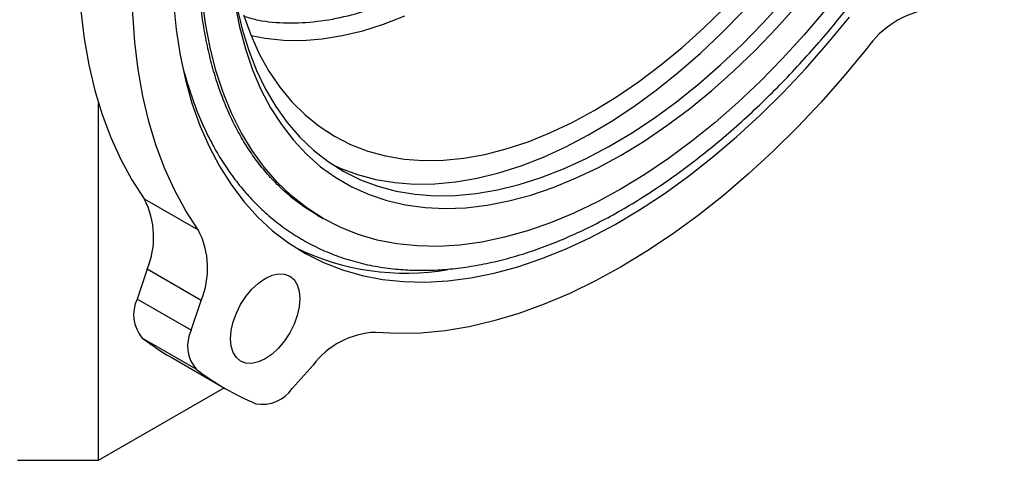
# Model space of a CAD drawing. Header units: inches. Extents: x 0.2 to 10.8, y 0.2 to 8.2.
# Tile 11 of 16: x 9.526 to 10.338, y 1.093 to 1.457. Entities that reach past the tile are written whole.
import ezdxf

# ---------------------------------------------------------------- set-up
doc = ezdxf.new("R2010")
doc.units = ezdxf.units.IN
doc.header["$MEASUREMENT"] = 0

msp = doc.modelspace()

# ---------------------------------------------------------------- linework, layer by layer
for p, q in [((9.59113659, 1.09344525), (9.59113659, 1.38778265)), ((9.62877668, 1.30914521), (9.67331884, 1.28343157)), ((9.77130638, 1.29576338), (9.77631737, 1.2928706)), ((9.63109415, 1.25101489), (9.62304811, 1.22644482)), ((9.67563631, 1.22530125), (9.63109415, 1.25101489)), ((9.66759027, 1.20073118), (9.62304811, 1.22644482)), ((9.66759027, 1.20073118), (9.67563631, 1.22530125)), ((9.67171004, 1.16856726), (9.62716788, 1.1942809)), ((9.65087628, 1.17844798), (9.69541844, 1.15273434)), ((9.76809614, 1.17190798), (9.75084135, 1.15265574)), ((9.59113659, 1.09344525), (9.69462893, 1.15319011)), ((9.52432335, 1.09344525), (9.59113659, 1.09344525))]:
    msp.add_line(p, q)
at = {"flags": 128}
for points in [[(9.62877668, 1.77743879), (9.6185938, 1.75003395), (9.60940562, 1.72261458), (9.60123758, 1.69525662), (9.59411228, 1.66803582), (9.58804947, 1.64102754), (9.58306593, 1.61430658), (9.57917546, 1.58794693), (9.57638883, 1.56202158), (9.57471376, 1.53660231), (9.57415489, 1.51175951), (9.57471376, 1.48756197), (9.57638883, 1.4640767), (9.57917546, 1.44136872), (9.58306593, 1.41950091), (9.58804947, 1.39853382), (9.59411228, 1.37852552), (9.60123758, 1.3595314), (9.60940562, 1.34160407), (9.6185938, 1.32479315), (9.62877668, 1.30914521)], [(9.67331884, 1.28343157), (9.66313596, 1.29907951), (9.65394778, 1.31589043), (9.64577974, 1.33381776), (9.63865444, 1.35281188), (9.63259163, 1.37282018), (9.62760809, 1.39378727), (9.62371762, 1.41565507), (9.62093099, 1.43836306), (9.61925592, 1.46184833), (9.61869705, 1.48604587), (9.61925592, 1.51088867), (9.62093099, 1.53630794), (9.62371762, 1.56223329), (9.62760809, 1.58859294), (9.63259163, 1.6153139), (9.63865444, 1.64232218), (9.64577974, 1.66954298), (9.65394778, 1.69690094), (9.66313596, 1.72432031), (9.67331884, 1.75172515)], [(9.65279149, 1.47067435), (9.65500067, 1.44869671), (9.65830619, 1.42752599), (9.6626982, 1.40722537), (9.66816358, 1.38785544), (9.67468602, 1.36947399), (9.68224606, 1.3521359), (9.69082113, 1.3358929), (9.70038565, 1.32079346), (9.71091106, 1.30688266), (9.72236596, 1.29420201), (9.73471617, 1.28278934), (9.74792482, 1.27267872), (9.76195249, 1.26390033), (9.77675732, 1.25648036), (9.79229512, 1.25044096), (9.80851953, 1.24580015), (9.82538213, 1.24257177), (9.84283259, 1.24076548), (9.86081883, 1.24038665), (9.87928717, 1.24143641), (9.8981825, 1.24391164), (9.91744842, 1.24780494), (9.93702744, 1.25310471), (9.95686113, 1.25979511), (9.9768903, 1.26785619), (9.99705516, 1.27726388), (10.01729555, 1.28799011), (10.03755105, 1.30000288), (10.05776122, 1.31326632), (10.07786573, 1.32774085), (10.0978046, 1.34338328), (10.11751831, 1.36014693), (10.13694804, 1.37798176), (10.15603578, 1.39683455), (10.17472459, 1.41664904), (10.19295869, 1.43736608), (10.21068365, 1.45892386)], [(10.19068759, 1.46454837), (10.17334567, 1.44419152), (10.1555287, 1.42469956), (10.13729273, 1.40613381), (10.11869515, 1.3885527), (10.09979445, 1.37201153), (10.08065013, 1.35656236), (10.0613224, 1.34225378), (10.04187208, 1.32913083), (10.02236037, 1.31723479), (10.00284866, 1.30660309), (9.98339834, 1.29726918), (9.96407061, 1.28926244), (9.94492628, 1.28260804), (9.92602559, 1.27732693), (9.907428, 1.27343573), (9.88919204, 1.27094667), (9.87137507, 1.2698676), (9.85403315, 1.2702019), (9.83722086, 1.27194852), (9.82099108, 1.27510197), (9.80539488, 1.27965233), (9.79048134, 1.28558527), (9.77629738, 1.29288214), (9.76288762, 1.30151997), (9.75029426, 1.31147158), (9.73855691, 1.32270567), (9.72771252, 1.33518689), (9.7177952, 1.34887596), (9.70883616, 1.36372982), (9.70086358, 1.37970172), (9.69390254, 1.39674142), (9.68797496, 1.41479531), (9.68309947, 1.43380657), (9.67929143, 1.4537154), (9.67656281, 1.47445915)], [(9.70529134, 1.46747593), (9.7096393, 1.44900467), (9.7150461, 1.43147549), (9.72149307, 1.41494881), (9.728958, 1.39948159), (9.73741516, 1.38512716), (9.74683539, 1.371935), (9.75718622, 1.35995059), (9.76843196, 1.34921524), (9.78053386, 1.33976595), (9.79345018, 1.3316353), (9.80713642, 1.32485132), (9.82154538, 1.31943739), (9.83662741, 1.31541218), (9.85233049, 1.31278956), (9.86860052, 1.31157858), (9.88538139, 1.3117834), (9.90261526, 1.31340332), (9.92024273, 1.31643276), (9.93820302, 1.32086127), (9.95643423, 1.32667359), (9.97487351, 1.33384968), (9.99345729, 1.34236481), (10.01212151, 1.35218962), (10.03080184, 1.36329023), (10.04943387, 1.3756284), (10.06795338, 1.38916158), (10.08629653, 1.40384312), (10.10440008, 1.41962242), (10.12220163, 1.43644507), (10.13963982, 1.45425309), (10.15665452, 1.47298508)], [(9.70351328, 1.4700869), (9.7073217, 1.45098678), (9.71219611, 1.43279379), (9.71812002, 1.41556949), (9.72507338, 1.39937216), (9.73303266, 1.3842566), (9.74197094, 1.37027396), (9.75185797, 1.35747156), (9.76266029, 1.34589272), (9.77434136, 1.3355766), (9.78686164, 1.32655813), (9.80017878, 1.31886781), (9.81424771, 1.31253167), (9.82902083, 1.30757114), (9.84444814, 1.30400302), (9.86047746, 1.30183937), (9.87705453, 1.30108751), (9.89412328, 1.30175), (9.91162594, 1.30382459), (9.92950328, 1.30730425), (9.94769483, 1.31217722), (9.96613902, 1.318427), (9.98477345, 1.32603245), (10.00353506, 1.33496784), (10.02236037, 1.34520292), (10.04118568, 1.35670308), (10.05994729, 1.36942938), (10.07858171, 1.38333878), (10.09702591, 1.39838421), (10.11521745, 1.41451476), (10.1330948, 1.43167584), (10.15059746, 1.44980939), (10.1676662, 1.46885406)], [(9.71072927, 1.46076563), (9.71670141, 1.44422824), (9.72370761, 1.42874064), (9.73172229, 1.41435936), (9.74071621, 1.40113687), (9.75065656, 1.38912142), (9.76150706, 1.37835685), (9.77322812, 1.36888244), (9.78577698, 1.36073276), (9.79910784, 1.35393754), (9.81317205, 1.34852159), (9.82791831, 1.34450466), (9.8432928, 1.34190142), (9.85923942, 1.34072136), (9.87569999, 1.34096878), (9.89261444, 1.34264279), (9.90992106, 1.34573728), (9.92755669, 1.35024095), (9.94545698, 1.35613737), (9.96355663, 1.36340503), (9.98178957, 1.3720174), (10.00008929, 1.38194307), (10.01838901, 1.39314581), (10.03662195, 1.40558474), (10.05472159, 1.41921449), (10.07262189, 1.43398531), (10.09025752, 1.4498433), (10.10756414, 1.46673061)], [(9.78361425, 1.33765779), (9.79043311, 1.33449394), (9.80484207, 1.32908001), (9.8199241, 1.3250548), (9.83562718, 1.32243218), (9.85189721, 1.32122119), (9.86867808, 1.32142601), (9.88591195, 1.32304594), (9.90353942, 1.32607537), (9.92149971, 1.33050389), (9.93973092, 1.33631621), (9.9581702, 1.3434923), (9.97675398, 1.35200742), (9.9954182, 1.36183223), (10.01409853, 1.37293285), (10.03273056, 1.38527102), (10.05125007, 1.3988042), (10.06959322, 1.41348574), (10.08769677, 1.42926503), (10.10549832, 1.44608768), (10.12293651, 1.4638957)], [(9.71688725, 1.44377113), (9.72849039, 1.44149091), (9.74366513, 1.4398879), (9.75937344, 1.43971364), (9.7755533, 1.44096882), (9.79214088, 1.4436485), (9.80907071, 1.4477421), (9.82627596, 1.45323346), (9.84368875, 1.46010091)], [(10.22512645, 1.43306984), (10.20648506, 1.41054958), (10.18733383, 1.38888364), (10.16772578, 1.36813199), (10.14771521, 1.34835211), (10.12735754, 1.32959877), (10.10670913, 1.31192389), (10.08582716, 1.29537641), (10.06476945, 1.28000216), (10.04359431, 1.2658437), (10.02236037, 1.25294024), (10.00112643, 1.24132751), (9.97995129, 1.23103767), (9.95889358, 1.22209921), (9.93801161, 1.21453688), (9.9173632, 1.20837161), (9.89700552, 1.20362049), (9.87699496, 1.20029666), (9.85738691, 1.19840934), (9.83823568, 1.19796374), (9.81959428, 1.1989611)], [(9.77130638, 1.29576338), (9.76091014, 1.30229498), (9.74944759, 1.31085428)], [(9.75728438, 1.22683898), (9.75673342, 1.22006114), (9.7551017, 1.21290765), (9.75245194, 1.2056534), (9.74888596, 1.19857717), (9.7445408, 1.19195089), (9.73958344, 1.18602922), (9.73420439, 1.18103972), (9.72861037, 1.17717413), (9.72301635, 1.174581), (9.7176373, 1.17335999), (9.71267994, 1.17355801), (9.70833478, 1.17516747), (9.7047688, 1.1781265), (9.70211903, 1.1823214), (9.70048732, 1.18759096), (9.69993635, 1.19373266), (9.70048732, 1.2005105), (9.70211903, 1.20766399), (9.7047688, 1.21491825), (9.70833478, 1.22199447), (9.71267994, 1.22862075), (9.7176373, 1.23454242), (9.72301635, 1.23953192), (9.72861037, 1.24339751), (9.73420439, 1.24599064), (9.73958344, 1.24721166), (9.7445408, 1.24701363), (9.74888596, 1.24540417), (9.75245194, 1.24244514), (9.7551017, 1.23825024), (9.75673342, 1.23298068), (9.75728438, 1.22683898)]]:
    msp.add_lwpolyline(points, dxfattribs=at)
for centre, radius, start, end in [((10.28847439, 1.38952098), 0.07687303, 98.86735586, 145.49322621), ((9.56886323, 1.27764529), 0.06768948, 336.8325251, 27.73346246), ((9.61340539, 1.25193165), 0.06768948, 336.8325251, 27.73346246), ((9.84433766, 1.45298658), 0.20522862, 243.75416684, 279.84707309), ((9.6493767, 1.21347136), 0.02935141, 153.76812768, 220.83003532), ((9.69391886, 1.18775772), 0.02935141, 153.76812768, 220.83003532), ((9.82226208, 1.13134036), 0.06767334, 92.25927993, 143.16859759), ((9.76036543, 1.36806541), 0.21895808, 232.53155499, 239.99694536), ((9.80477146, 1.34216001), 0.21872308, 232.52929924, 247.45994901), ((9.72644706, 1.16896558), 0.02934437, 259.16034957, 326.23359031)]:
    msp.add_arc(centre, radius, start, end)
for points, knots in [([(9.65960421, 1.42219599), (9.65962965, 1.42207609), (9.66091459, 1.41601921), (9.66423082, 1.40461897), (9.66962003, 1.38808766), (9.67595356, 1.37234923), (9.68310231, 1.35734253), (9.69109937, 1.34313265), (9.69993437, 1.32975054), (9.70960909, 1.31723671), (9.72012283, 1.30563018), (9.73147655, 1.29497234), (9.74367169, 1.28530697), (9.75670993, 1.27668139), (9.77059152, 1.2691475), (9.78531269, 1.26276226), (9.80086447, 1.25758634), (9.81723071, 1.25368274), (9.8337645, 1.251208), (9.85029663, 1.25005374), (9.86666279, 1.2500877), (9.88338604, 1.25127075), (9.90042218, 1.25359925), (9.91772672, 1.25706579), (9.93525507, 1.26165933), (9.95296284, 1.26736553), (9.97080595, 1.27416704), (9.98874071, 1.28204371), (10.00672357, 1.2909727), (10.02471125, 1.30092862), (10.04266072, 1.31188361), (10.06052934, 1.3238075), (10.07827447, 1.33666756), (10.09585318, 1.35042822), (10.11322216, 1.36505068), (10.13033724, 1.38049228), (10.14715286, 1.3967054), (10.16362078, 1.41363535), (10.17968763, 1.43121626), (10.19528946, 1.44936219), (10.21033802, 1.46794512), (10.22467973, 1.48672967), (10.23818927, 1.50547259), (10.24973007, 1.52240594), (10.25959263, 1.53758092), (10.26921729, 1.55299414), (10.28053865, 1.57203843), (10.29052821, 1.58998959), (10.29946119, 1.60691034), (10.30679407, 1.62138481), (10.3151434, 1.63878264), (10.32345945, 1.657174), (10.33165783, 1.67654483), (10.33955499, 1.69661305), (10.34703292, 1.71720333), (10.35399992, 1.73816945), (10.36038509, 1.75939043), (10.36613241, 1.78076245), (10.37119704, 1.80219408), (10.37554275, 1.82360316), (10.37914015, 1.84491471), (10.38196545, 1.86605951), (10.38399945, 1.88697309), (10.38522685, 1.90759505), (10.38563564, 1.92786859), (10.38521663, 1.94774007), (10.38396298, 1.96715863), (10.38186993, 1.98607578), (10.37893442, 2.0044453), (10.37515481, 2.0222231), (10.37053054, 2.03936699), (10.36506189, 2.05583626), (10.35874972, 2.07159136), (10.35159523, 2.08659357), (10.34359971, 2.10080466), (10.3347643, 2.11418645), (10.32508969, 2.12670036), (10.31457592, 2.13830687), (10.3032222, 2.14896472), (10.29102706, 2.15863008), (10.27798882, 2.16725566), (10.26410724, 2.17478956), (10.24938606, 2.1811748), (10.23383428, 2.18635071), (10.21746805, 2.19025436), (10.20093423, 2.19272892), (10.1844022, 2.19388381), (10.16803566, 2.19384751), (10.15131385, 2.1926732), (10.1342723, 2.19031201), (10.11876818, 2.18731214), (10.10887392, 2.18461424), (10.10482763, 2.18351092)], [0, 0, 0, 0, 0.0002300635, 0.0116218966, 0.0230369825, 0.0344777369, 0.0459477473, 0.0574520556, 0.0689975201, 0.0805932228, 0.092250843, 0.1039848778, 0.1158125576, 0.127753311, 0.1398276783, 0.152054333, 0.1644475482, 0.1770203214, 0.1897795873, 0.2013360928, 0.2129185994, 0.2245234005, 0.2361466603, 0.2477841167, 0.259431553, 0.2710850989, 0.2827413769, 0.2943975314, 0.3060511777, 0.3176998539, 0.3293418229, 0.3409755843, 0.3525995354, 0.364211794, 0.3758099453, 0.3873906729, 0.3989491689, 0.4104781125, 0.4219657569, 0.4333920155, 0.4447195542, 0.4558704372, 0.4666510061, 0.4770423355, 0.4844131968, 0.4917964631, 0.5022504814, 0.5151123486, 0.5202574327, 0.5288027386, 0.5376587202, 0.5471447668, 0.5570311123, 0.5672251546, 0.577652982, 0.5882621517, 0.5990139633, 0.609879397, 0.6208363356, 0.6318676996, 0.6429601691, 0.6541032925, 0.6652888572, 0.6765104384, 0.6877630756, 0.6990430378, 0.7103476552, 0.7216749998, 0.7330237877, 0.7443938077, 0.7557856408, 0.7672007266, 0.778641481, 0.7901114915, 0.8016157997, 0.8131612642, 0.8247569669, 0.8364145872, 0.8481486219, 0.8599763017, 0.8719170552, 0.8839914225, 0.8962180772, 0.9086112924, 0.9211840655, 0.9339433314, 0.9454998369, 0.9570823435, 0.9686871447, 0.9803104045, 0.9919478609, 1, 1, 1, 1]), ([(9.71162359, 1.45950739), (9.71536255, 1.45841499), (9.72643224, 1.45518081), (9.74655524, 1.45370277), (9.77123681, 1.45483592), (9.79663715, 1.4595264), (9.82189691, 1.46723528), (9.8471066, 1.47776158), (9.87203151, 1.49084071), (9.89695578, 1.50653862), (9.92216538, 1.52512099), (9.94742811, 1.54657031), (9.969922, 1.56841907), (9.98921872, 1.58925409), (10.00552155, 1.60841835), (10.02399081, 1.63202831), (10.04410675, 1.66058426), (10.06500179, 1.6944245), (10.0838607, 1.72944067), (10.10033345, 1.76502846), (10.11433823, 1.80078335), (10.12559926, 1.83586454), (10.13426977, 1.87018095), (10.14017874, 1.90276619), (10.14379744, 1.93396511), (10.14423404, 1.95340524), (10.14445233, 1.96312501)], [0, 0, 0, 0, 0.023408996, 0.069305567, 0.115197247, 0.159257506, 0.203312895, 0.244877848, 0.286437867, 0.32800282, 0.369562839, 0.413623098, 0.457678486, 0.48830722, 0.518864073, 0.549488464, 0.59636163, 0.643229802, 0.690102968, 0.736971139, 0.78286771, 0.828759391, 0.87281965, 0.916875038, 0.958438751, 1, 1, 1, 1]), ([(9.75057955, 1.31028907), (9.74836662, 1.31206178), (9.74216299, 1.31703131), (9.73317783, 1.32621944), (9.72353434, 1.33759705), (9.7149714, 1.34959955), (9.70715496, 1.36249455), (9.70010778, 1.37626878), (9.69383877, 1.39088708), (9.68836043, 1.40631879), (9.68368417, 1.42252969), (9.67982124, 1.43948355), (9.67678194, 1.45714131), (9.67457527, 1.47546122), (9.67320861, 1.4943985), (9.67268729, 1.51390581), (9.67301435, 1.53393344), (9.67419039, 1.55442976), (9.67621343, 1.57534083), (9.67907867, 1.59661043), (9.68277827, 1.61817982), (9.68730096, 1.63998738), (9.69263149, 1.6619677), (9.69874955, 1.68404982), (9.70562778, 1.70615359), (9.71322733, 1.72818163), (9.72148752, 1.74999967), (9.73029523, 1.7713797), (9.73937012, 1.79177517), (9.74802502, 1.80994517), (9.75596648, 1.82569107), (9.76481712, 1.84251753), (9.77145851, 1.85424154), (9.77558932, 1.86153364)], [0, 0, 0, 0, 0.020959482, 0.058756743, 0.093013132, 0.127113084, 0.161067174, 0.194895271, 0.22861996, 0.262263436, 0.295845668, 0.329383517, 0.362890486, 0.396376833, 0.429849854, 0.463312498, 0.496767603, 0.530215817, 0.563655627, 0.597083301, 0.630492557, 0.663873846, 0.697212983, 0.730488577, 0.763667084, 0.796692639, 0.829464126, 0.861776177, 0.893135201, 0.921964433, 0.944775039, 0.965651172, 1, 1, 1, 1])]:
    msp.add_open_spline(points, degree=3, knots=knots)

doc.saveas('drawing.dxf')
